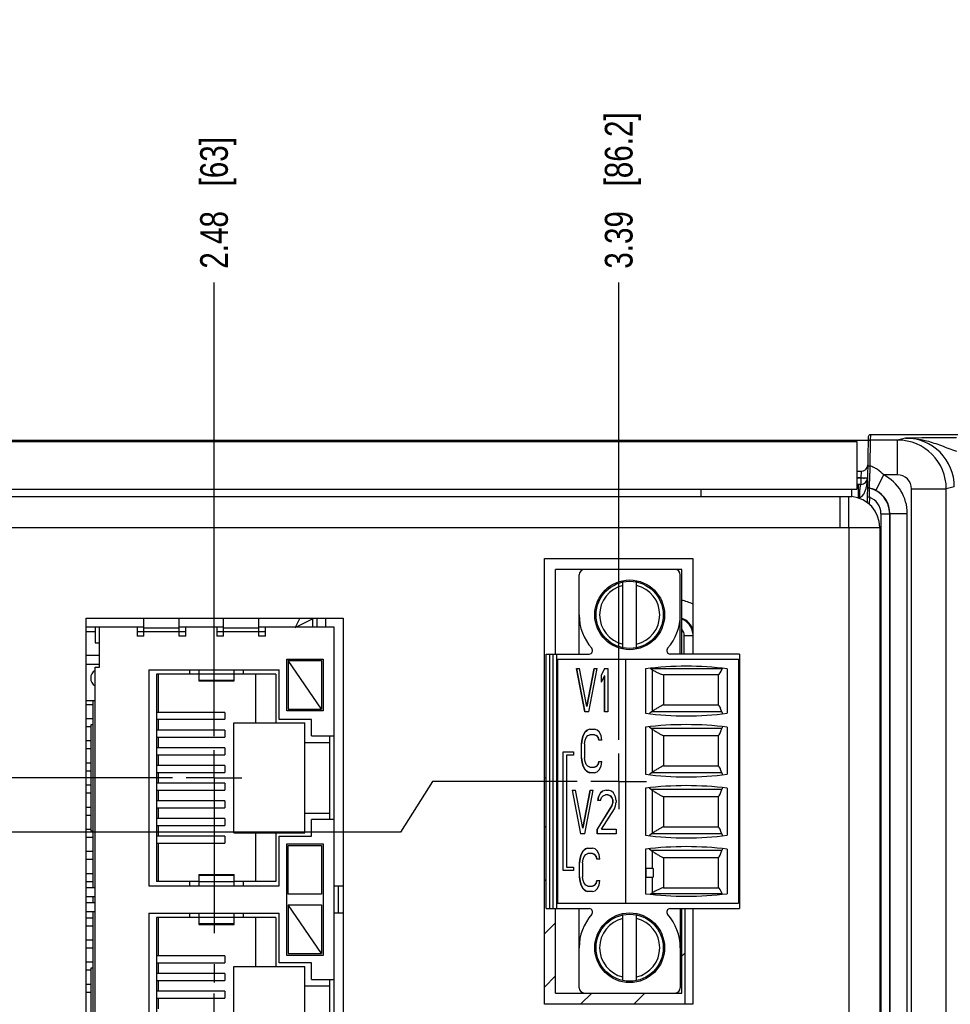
# Model space of a CAD drawing. Header units: inches. Extents: x 0 to 34, y 0 to 22.
# Tile 18 of 42: x 9.1 to 13.3, y 12.5 to 16.9. Entities that reach past the tile are written whole.
import ezdxf

# ---------------------------------------------------------------- set-up
doc = ezdxf.new("R2010")
doc.units = ezdxf.units.IN
doc.header["$LTSCALE"] = 1.87
doc.header["$MEASUREMENT"] = 0
doc.linetypes.add('CENTER', pattern=[0.6, 0.375, -0.075, 0.075, -0.075])
doc.layers.get('0').update_dxf_attribs({"linetype": 'CONTINUOUS'})
for name, color, linetype in [('02___PRT_ALL_AXES', 7, 'CONTINUOUS'), ('03___PRT_ALL_CURVES', 7, 'CONTINUOUS'), ('DEFAULT_1', 7, 'CENTER'), ('DIMENSIONS', 7, 'CONTINUOUS')]:
    doc.layers.add(name, color=color, linetype=linetype)
doc.styles.get("Standard").update_dxf_attribs({"font": 'txt', "width": 0.8})
doc.dimstyles.new('DIMSTYLE_1', dxfattribs={"dimtxt": 0.125, "dimasz": 0.18, "dimexe": 0.125, "dimexo": 0.0625, "dimgap": 0.09, "dimtad": 0, "dimtih": 1, "dimtoh": 1, "dimlfac": 0.5, "dimzin": 4, "dimdsep": 46, "dimtxsty": 'STANDARD', "dimblk": '_FILLED', "dimblk1": '_FILLED', "dimblk2": '_FILLED', "dimcen": 0.09, "dimadec": 0, "dimazin": 0, "dimtp": 0.01, "dimtm": 0.01, "dimtfac": 1, "dimtofl": 0, "dimtmove": 0, "dimatfit": 3, "dimldrblk": '_FILLED', "dimfxl": 1, "dimtolj": 1, "dimtzin": 4, "dimarcsym": 0})
doc.dimstyles.new('DIMSTYLE_2', dxfattribs={"dimtxt": 0.125, "dimasz": 0.18, "dimexe": 0.125, "dimexo": 0.0625, "dimgap": 0.09, "dimtad": 0, "dimtih": 1, "dimtoh": 1, "dimlfac": 0.5, "dimzin": 4, "dimdsep": 46, "dimtxsty": 'STANDARD', "dimblk": '_FILLED', "dimblk1": '_FILLED', "dimblk2": '_FILLED', "dimcen": 0.09, "dimadec": 0, "dimazin": 0, "dimtp": 0.001, "dimtm": 0.001, "dimtfac": 1, "dimtofl": 0, "dimtmove": 0, "dimatfit": 3, "dimldrblk": '_FILLED', "dimfxl": 1, "dimtolj": 1, "dimtzin": 4, "dimarcsym": 0})

# ---------------------------------------------------------------- blocks, each defined once
blk = doc.blocks.new('*D11')
at = {"layer": 'DIMENSIONS', "color": 2, "linetype": 'CONTINUOUS'}
for p, q in [((10.926, 13.5062), (10.7823, 13.2773)), ((11.5797, 13.5062), (10.926, 13.5062)), ((10.7823, 13.2773), (4.1704, 13.2773))]:
    blk.add_line(p, q, dxfattribs=at)
at = {"layer": 'DIMENSIONS', "color": 2, "linetype": 'CONTINUOUS', "insert": (4.1079, 13.3398), "char_height": 0.125, "width": 1.125, "attachment_point": 3, "line_spacing_factor": 0.9}
blk.add_mtext('2.69{\\Ftxt.shx;\\W1.000000;\\H0.125000; }[68.2]', dxfattribs=at)
blk = doc.blocks.new('_FILLED')
at = {"color": 0, "linetype": 'BYBLOCK'}
blk.add_solid([(0, 0), (-1, 0.174), (-1, -0.174)], dxfattribs=at)
blk = doc.blocks.new('*D18')
at = {"layer": 'DIMENSIONS', "color": 2, "linetype": 'CONTINUOUS'}
blk.add_line((9.7518, 13.5223), (4.1704, 13.5223), dxfattribs=at)
at = {"layer": 'DIMENSIONS', "color": 2, "linetype": 'CONTINUOUS', "insert": (4.1079, 13.5848), "char_height": 0.125, "width": 1.125, "attachment_point": 3, "line_spacing_factor": 0.9}
blk.add_mtext('2.69{\\Ftxt.shx;\\W1.000000;\\H0.125000; }[68.4]', dxfattribs=at)
blk = doc.blocks.new('*D31')
at = {"layer": 'DIMENSIONS', "color": 2, "linetype": 'CONTINUOUS'}
blk.add_line((9.9393, 13.7098), (9.9393, 15.7598), dxfattribs=at)
at = {"layer": 'DIMENSIONS', "color": 2, "linetype": 'CONTINUOUS', "insert": (9.8768, 15.8223), "char_height": 0.125, "width": 0.925, "attachment_point": 1, "rotation": 90, "line_spacing_factor": 0.9}
blk.add_mtext('2.48{\\Ftxt.shx;\\W1.000000;\\H0.125000; }[63]', dxfattribs=at)
blk = doc.blocks.new('*D32')
at = {"layer": 'DIMENSIONS', "color": 2, "linetype": 'CONTINUOUS'}
blk.add_line((11.7674, 13.6939), (11.7674, 15.7598), dxfattribs=at)
at = {"layer": 'DIMENSIONS', "color": 2, "linetype": 'CONTINUOUS', "insert": (11.7049, 15.8223), "char_height": 0.125, "width": 1.125, "attachment_point": 1, "rotation": 90, "line_spacing_factor": 0.9}
blk.add_mtext('3.39{\\Ftxt.shx;\\W1.000000;\\H0.125000; }[86.2]', dxfattribs=at)

msp = doc.modelspace()

# ---------------------------------------------------------------- linework, layer by layer
at = {"color": 7, "linetype": 'CONTINUOUS'}
for p, q in [((7.1738, 15.0475), (12.8941, 15.0475)), ((7.1824, 15.0423), (12.8424, 15.0423)), ((12.8424, 15.0423), (12.8424, 14.8263)), ((12.8944, 15.0624), (12.8893, 14.765)), ((12.904, 15.0482), (12.9021, 14.9311)), ((12.9044, 15.0723), (12.904, 15.0482)), ((13.0267, 15.0482), (12.904, 15.0482)), ((30.5501, 15.0723), (12.9044, 15.0723)), ((13.0629, 15.0573), (13.0267, 15.0482)), ((13.0267, 14.8907), (13.0267, 15.0482)), ((13.1363, 15.0575), (13.0629, 15.0573)), ((12.8424, 14.9069), (12.8623, 14.9069)), ((12.8623, 14.9069), (12.8612, 14.878)), ((12.8612, 14.878), (12.8424, 14.878)), ((12.8424, 14.8768), (12.8612, 14.8768)), ((12.8612, 14.878), (12.8612, 14.8768)), ((12.8612, 14.8768), (12.8612, 14.8479)), ((12.8872, 14.878), (12.8909, 14.8783)), ((12.8909, 14.8783), (12.8912, 14.8785)), ((12.9286, 14.8209), (12.9649, 14.8907)), ((13.0267, 14.8907), (12.9649, 14.8907)), ((7.1824, 14.8263), (12.8424, 14.8263)), ((12.8612, 14.8479), (12.8424, 14.8479)), ((12.8503, 14.7889), (12.8503, 14.8479)), ((12.8985, 14.8316), (12.8984, 14.8308)), ((13.0897, 9.2007), (13.0897, 14.8278)), ((13.0897, 14.8278), (13.2472, 14.8278)), ((13.2834, 14.8368), (13.2472, 14.8278)), ((13.2472, 8.9718), (13.2472, 14.8278)), ((12.8503, 14.7889), (12.8502, 14.785)), ((12.8997, 14.7896), (12.8897, 14.7898)), ((12.8997, 14.7896), (12.8991, 14.7571)), ((12.952, 14.7154), (12.952, 9.1681)), ((12.952, 14.7154), (12.9914, 14.7154)), ((12.9914, 14.7154), (12.9914, 9.2075)), ((12.9922, 9.2067), (12.9922, 14.7161)), ((12.9922, 14.7161), (13.0709, 14.7161)), ((13.0709, 9.2034), (13.0709, 14.7161)), ((11.4824, 14.0814), (11.4824, 14.4633)), ((12.0533, 14.4633), (11.4824, 14.4633)), ((12.0533, 14.0814), (12.0533, 14.4633)), ((11.5887, 14.0814), (11.5887, 14.4396)), ((12.0454, 14.0814), (12.0454, 14.4396)), ((11.7855, 14.1103), (11.7855, 14.4068)), ((11.8485, 14.1103), (11.8485, 14.4068)), ((9.6223, 14.1622), (9.6223, 14.2432)), ((9.7823, 14.1622), (9.7823, 14.2432)), ((9.9823, 14.1622), (9.9823, 14.2432)), ((10.1423, 14.1622), (10.1423, 14.2432)), ((10.3268, 14.2433), (10.3055, 14.2007)), ((10.3055, 14.2007), (10.3842, 14.2401)), ((10.3874, 14.2432), (10.3842, 14.2401)), ((10.3842, 14.2401), (10.3842, 14.2022)), ((10.4042, 14.2432), (10.4042, 14.2022)), ((10.4436, 14.2432), (10.4436, 14.2022)), ((9.6223, 14.2022), (9.3624, 14.2022)), ((9.4023, 14.2022), (9.4023, 14.1322)), ((9.4223, 14.0222), (9.4223, 14.2022)), ((9.5923, 14.2022), (9.5923, 14.1622)), ((9.7823, 14.1982), (9.6223, 14.1982)), ((9.9823, 14.2022), (9.7823, 14.2022)), ((9.8123, 14.1622), (9.8123, 14.2022)), ((9.9523, 14.2022), (9.9523, 14.1622)), ((10.1423, 14.1982), (9.9823, 14.1982)), ((10.4823, 14.2022), (10.1423, 14.2022)), ((10.1723, 14.1622), (10.1723, 14.2022)), ((10.4823, 11.7422), (10.4823, 14.2022)), ((9.4023, 14.1822), (9.3624, 14.1822)), ((9.8123, 14.1822), (9.5923, 14.1822)), ((9.6223, 14.1622), (9.5923, 14.1622)), ((9.8123, 14.1622), (9.7823, 14.1622)), ((10.1723, 14.1822), (9.9523, 14.1822)), ((9.9823, 14.1622), (9.9523, 14.1622)), ((10.1723, 14.1622), (10.1423, 14.1622)), ((12.0636, 14.0814), (12.0636, 14.1654)), ((12.0636, 14.1654), (12.1029, 14.1654)), ((9.4023, 14.1322), (9.4223, 14.1322)), ((9.3624, 14.0762), (9.4223, 14.0762)), ((10.2683, 13.8242), (10.2683, 14.0582)), ((10.2683, 14.0582), (10.4323, 14.0582)), ((10.4323, 14.0582), (10.4323, 13.8242)), ((11.4391, 12.9318), (11.4391, 14.0814)), ((11.4391, 14.0814), (11.6339, 14.0814)), ((11.4548, 14.0814), (11.4548, 12.9318)), ((11.4706, 12.9318), (11.4706, 14.0814)), ((11.4863, 14.0814), (11.4863, 12.9318)), ((11.4903, 14.0577), (11.4903, 12.9554)), ((11.4903, 14.0577), (12.3092, 14.0577)), ((11.7974, 14.0577), (11.7974, 12.9554)), ((12.3131, 14.0814), (12.0001, 14.0814)), ((12.3092, 14.0577), (12.3092, 12.9554)), ((12.3131, 14.0814), (12.3131, 12.9318)), ((9.3624, 14.0362), (9.4223, 14.0362)), ((9.4023, 11.9222), (9.4023, 14.0222)), ((9.4023, 14.0222), (9.4223, 14.0222)), ((10.2743, 14.0522), (10.2743, 13.8322)), ((10.4243, 13.8322), (10.2743, 14.0522)), ((10.2743, 14.0522), (10.4243, 14.0522)), ((10.4243, 14.0522), (10.4243, 13.8322)), ((11.5766, 14.0165), (11.6142, 13.8196)), ((11.5766, 14.0165), (11.5907, 14.0165)), ((11.6147, 13.8196), (11.577, 14.0165)), ((11.6236, 13.8448), (11.5907, 14.0165)), ((11.6566, 14.0165), (11.6236, 13.8448)), ((11.6241, 13.8448), (11.657, 14.0165)), ((11.633, 13.8196), (11.6707, 14.0165)), ((11.6566, 14.0165), (11.6707, 14.0165)), ((11.7036, 14.0165), (11.6895, 13.9872)), ((11.69, 13.9872), (11.7041, 14.0165)), ((11.7036, 14.0165), (11.7178, 14.0165)), ((11.7178, 14.0165), (11.7178, 13.8196)), ((11.8879, 14.0144), (11.8879, 13.8137)), ((12.2341, 14.0151), (11.9119, 14.0151)), ((12.258, 14.0144), (12.258, 13.8137)), ((9.6443, 14.0102), (9.6443, 13.0342)), ((9.6443, 14.0102), (10.2343, 14.0102)), ((9.6803, 13.9912), (9.6803, 13.0532)), ((9.8703, 13.9912), (9.6803, 13.9912)), ((9.6883, 13.8179), (9.6883, 13.9912)), ((9.8303, 13.9912), (9.8303, 14.0102)), ((9.8703, 14.0102), (9.8703, 13.9597)), ((10.0303, 13.9906), (9.8703, 13.9906)), ((10.0303, 13.9597), (10.0303, 14.0102)), ((10.2183, 13.9912), (10.0303, 13.9912)), ((10.0703, 14.0102), (10.0703, 13.9912)), ((10.1283, 13.7702), (10.1283, 13.9912)), ((10.2183, 13.9912), (10.2183, 13.7702)), ((10.2343, 13.7862), (10.2343, 14.0102)), ((11.6895, 13.9537), (11.6895, 13.9872)), ((11.69, 13.9872), (11.6895, 13.9872)), ((11.6895, 13.9537), (11.7036, 13.983)), ((11.69, 13.9546), (11.69, 13.9872)), ((11.7036, 13.8196), (11.7036, 13.983)), ((11.7041, 13.983), (11.7036, 13.983)), ((11.7041, 13.8196), (11.7041, 13.983)), ((11.9203, 13.8234), (11.9203, 14.0095)), ((11.9704, 13.9872), (11.9704, 13.8517)), ((12.216, 13.9872), (11.9704, 13.9872)), ((12.216, 13.9872), (12.216, 13.8517)), ((9.8703, 13.9637), (10.0303, 13.9637)), ((9.8703, 13.9597), (10.0303, 13.9597)), ((9.4023, 13.8697), (9.3624, 13.8697)), ((9.3624, 13.8542), (9.3923, 13.8542)), ((9.3923, 13.8697), (9.3923, 13.0262)), ((11.6241, 13.8448), (11.6236, 13.8448)), ((11.9704, 13.8517), (12.216, 13.8517)), ((9.3624, 13.7902), (9.3923, 13.7902)), ((9.9889, 13.8179), (9.6803, 13.8179)), ((9.9889, 13.8179), (9.9889, 13.7865)), ((10.4323, 13.8242), (10.2683, 13.8242)), ((10.2743, 13.8322), (10.4243, 13.8322)), ((11.633, 13.8196), (11.6142, 13.8196)), ((11.7178, 13.8196), (11.7036, 13.8196)), ((11.9152, 13.8196), (11.9056, 13.8118)), ((12.2333, 13.8196), (11.9152, 13.8196)), ((9.3624, 13.7542), (9.3823, 13.7542)), ((9.3823, 13.7622), (9.3823, 13.2822)), ((9.3923, 13.7622), (9.3823, 13.7622)), ((9.6803, 13.7865), (9.9889, 13.7865)), ((9.6883, 13.7379), (9.6883, 13.7865)), ((10.0283, 13.2742), (10.0283, 13.7702)), ((10.0283, 13.7702), (10.3503, 13.7702)), ((10.3803, 13.7862), (10.2343, 13.7862)), ((10.3503, 13.2742), (10.3503, 13.7702)), ((10.3803, 13.7112), (10.3803, 13.7862)), ((11.8879, 13.7507), (11.8879, 13.5381)), ((11.9056, 13.7526), (11.9152, 13.7447)), ((12.258, 13.7507), (12.258, 13.5381)), ((9.9889, 13.7379), (9.6803, 13.7379)), ((9.6803, 13.7065), (9.9889, 13.7065)), ((9.6883, 13.6579), (9.6883, 13.7065)), ((9.9889, 13.7379), (9.9889, 13.7065)), ((10.3803, 13.7112), (10.4823, 13.7112)), ((10.4623, 13.3332), (10.4623, 13.7112)), ((11.6065, 13.7129), (11.6018, 13.6962)), ((11.6023, 13.6962), (11.607, 13.7129)), ((11.6159, 13.7297), (11.6065, 13.7129)), ((11.607, 13.7129), (11.6065, 13.7129)), ((11.607, 13.7129), (11.6164, 13.7297)), ((11.6253, 13.738), (11.6159, 13.7297)), ((11.6164, 13.7297), (11.6159, 13.7297)), ((11.6159, 13.692), (11.6206, 13.7045)), ((11.6164, 13.7297), (11.6258, 13.738)), ((11.6206, 13.7045), (11.6277, 13.7129)), ((11.6371, 13.7422), (11.6253, 13.738)), ((11.6258, 13.738), (11.6253, 13.738)), ((11.6277, 13.7129), (11.6371, 13.7171)), ((11.6371, 13.7422), (11.6583, 13.7422)), ((11.6588, 13.7171), (11.6371, 13.7171)), ((11.6701, 13.738), (11.6583, 13.7422)), ((11.6583, 13.7171), (11.6677, 13.7129)), ((11.6677, 13.7129), (11.6748, 13.7045)), ((11.6682, 13.7129), (11.6677, 13.7129)), ((11.6752, 13.7045), (11.6682, 13.7129)), ((11.6795, 13.7297), (11.6701, 13.738)), ((11.6748, 13.7045), (11.6771, 13.692)), ((11.6752, 13.7045), (11.6748, 13.7045)), ((11.6776, 13.692), (11.6752, 13.7045)), ((11.6889, 13.7129), (11.6795, 13.7297)), ((11.6912, 13.692), (11.6889, 13.7129)), ((12.2333, 13.7447), (11.9152, 13.7447)), ((11.9203, 13.5478), (11.9203, 13.7409)), ((11.9704, 13.7126), (11.9704, 13.5761)), ((12.216, 13.7126), (11.9704, 13.7126)), ((12.216, 13.7126), (12.216, 13.5761)), ((9.3624, 13.6902), (9.3823, 13.6902)), ((9.9889, 13.6579), (9.6803, 13.6579)), ((9.9889, 13.6579), (9.9889, 13.6265)), ((10.3503, 13.6822), (10.4623, 13.6822)), ((11.6018, 13.6962), (11.5995, 13.6752)), ((11.5995, 13.6124), (11.5995, 13.6752)), ((11.5999, 13.6752), (11.5995, 13.6752)), ((11.5999, 13.6752), (11.6023, 13.6962)), ((11.5999, 13.6124), (11.5999, 13.6752)), ((11.6023, 13.6962), (11.6018, 13.6962)), ((11.6136, 13.6752), (11.6159, 13.692)), ((11.6136, 13.6752), (11.6136, 13.6124)), ((11.6912, 13.692), (11.6771, 13.692)), ((9.3624, 13.6542), (9.3823, 13.6542)), ((9.6803, 13.6265), (9.9889, 13.6265)), ((9.6883, 13.5779), (9.6883, 13.6265)), ((11.5159, 13.103), (11.5159, 13.6403)), ((11.5159, 13.6403), (11.5628, 13.6403)), ((11.5163, 13.103), (11.5163, 13.6403)), ((11.5309, 13.6245), (11.5309, 13.1187)), ((11.5628, 13.6245), (11.5309, 13.6245)), ((11.5628, 13.6403), (11.5628, 13.6245)), ((11.5995, 13.6124), (11.6018, 13.5915)), ((11.5999, 13.6124), (11.5995, 13.6124)), ((11.6023, 13.5915), (11.5999, 13.6124)), ((11.6159, 13.5956), (11.6136, 13.6124)), ((9.3624, 13.5902), (9.3823, 13.5902)), ((9.9889, 13.5779), (9.6803, 13.5779)), ((9.9889, 13.5779), (9.9889, 13.5465)), ((11.6018, 13.5915), (11.6065, 13.5747)), ((11.6023, 13.5915), (11.6018, 13.5915)), ((11.607, 13.5747), (11.6023, 13.5915)), ((11.6065, 13.5747), (11.6159, 13.5579)), ((11.607, 13.5747), (11.6065, 13.5747)), ((11.6164, 13.5579), (11.607, 13.5747)), ((11.6206, 13.5831), (11.6159, 13.5956)), ((11.6277, 13.5747), (11.6206, 13.5831)), ((11.6371, 13.5705), (11.6277, 13.5747)), ((11.6371, 13.5705), (11.6588, 13.5705)), ((11.6677, 13.5747), (11.6583, 13.5705)), ((11.6588, 13.5705), (11.6682, 13.5747)), ((11.6748, 13.5831), (11.6677, 13.5747)), ((11.6682, 13.5747), (11.6677, 13.5747)), ((11.6682, 13.5747), (11.6752, 13.5831)), ((11.6771, 13.5956), (11.6748, 13.5831)), ((11.6752, 13.5831), (11.6748, 13.5831)), ((11.6752, 13.5831), (11.6776, 13.5956)), ((11.6771, 13.5956), (11.6912, 13.5956)), ((11.6795, 13.5579), (11.6889, 13.5747)), ((11.6889, 13.5747), (11.6912, 13.5956)), ((11.9704, 13.5761), (12.216, 13.5761)), ((9.3624, 13.5542), (9.3823, 13.5542)), ((9.6803, 13.5465), (9.9889, 13.5465)), ((9.6883, 13.4979), (9.6883, 13.5465)), ((11.6159, 13.5579), (11.6253, 13.5496)), ((11.6164, 13.5579), (11.6159, 13.5579)), ((11.6258, 13.5496), (11.6164, 13.5579)), ((11.6253, 13.5496), (11.6371, 13.5454)), ((11.6258, 13.5496), (11.6253, 13.5496)), ((11.6372, 13.5455), (11.6258, 13.5496)), ((11.6583, 13.5454), (11.6371, 13.5454)), ((11.6583, 13.5454), (11.6701, 13.5496)), ((11.6701, 13.5496), (11.6795, 13.5579)), ((11.9152, 13.5441), (11.9056, 13.5362)), ((12.2333, 13.5441), (11.9152, 13.5441)), ((9.3624, 13.4902), (9.3823, 13.4902)), ((9.9889, 13.4979), (9.6803, 13.4979)), ((9.9889, 13.4979), (9.9889, 13.4665)), ((9.3624, 13.4542), (9.3823, 13.4542)), ((9.6803, 13.4665), (9.9889, 13.4665)), ((9.6883, 13.4179), (9.6883, 13.4665)), ((11.5578, 13.4663), (11.5955, 13.2695)), ((11.5578, 13.4663), (11.5719, 13.4663)), ((11.5959, 13.2695), (11.5583, 13.4663)), ((11.6049, 13.2946), (11.5719, 13.4663)), ((11.6378, 13.4663), (11.6049, 13.2946)), ((11.6053, 13.2946), (11.6383, 13.4663)), ((11.6143, 13.2695), (11.6519, 13.4663)), ((11.6378, 13.4663), (11.6519, 13.4663)), ((11.6755, 13.437), (11.6731, 13.4203)), ((11.6736, 13.4203), (11.6759, 13.437)), ((11.6849, 13.4538), (11.6755, 13.437)), ((11.6759, 13.437), (11.6755, 13.437)), ((11.6759, 13.437), (11.6854, 13.4538)), ((11.6943, 13.4621), (11.6849, 13.4538)), ((11.6854, 13.4538), (11.6849, 13.4538)), ((11.6854, 13.4538), (11.6948, 13.4621)), ((11.6896, 13.4328), (11.6967, 13.4412)), ((11.7108, 13.4663), (11.6943, 13.4621)), ((11.6948, 13.4621), (11.6943, 13.4621)), ((11.6967, 13.4412), (11.7084, 13.4454)), ((11.7183, 13.4454), (11.7084, 13.4454)), ((11.7108, 13.4663), (11.7202, 13.4663)), ((11.7178, 13.4454), (11.7296, 13.4412)), ((11.7301, 13.4412), (11.7183, 13.4454)), ((11.7343, 13.4621), (11.7202, 13.4663)), ((11.7296, 13.4412), (11.7367, 13.4328)), ((11.7301, 13.4412), (11.7296, 13.4412)), ((11.7371, 13.4328), (11.7301, 13.4412)), ((11.7437, 13.4538), (11.7343, 13.4621)), ((11.7531, 13.437), (11.7437, 13.4538)), ((11.7555, 13.4203), (11.7531, 13.437)), ((11.8879, 13.4751), (11.8879, 13.2625)), ((11.9056, 13.477), (11.9152, 13.4691)), ((12.2333, 13.4691), (11.9152, 13.4691)), ((11.9203, 13.2722), (11.9203, 13.4653)), ((11.9704, 13.437), (11.9704, 13.3005)), ((12.216, 13.437), (11.9704, 13.437)), ((12.216, 13.437), (12.216, 13.3005)), ((12.258, 13.4751), (12.258, 13.2625)), ((9.3624, 13.3902), (9.3823, 13.3902)), ((9.9889, 13.4179), (9.6803, 13.4179)), ((9.9889, 13.4179), (9.9889, 13.3865)), ((11.7367, 13.3951), (11.6708, 13.2904)), ((11.6712, 13.2904), (11.7371, 13.3951)), ((11.6849, 13.4203), (11.6731, 13.4203)), ((11.6849, 13.4203), (11.6896, 13.4328)), ((11.7367, 13.4328), (11.7414, 13.4203)), ((11.7371, 13.4328), (11.7367, 13.4328)), ((11.7414, 13.4119), (11.7367, 13.3951)), ((11.7371, 13.3951), (11.7367, 13.3951)), ((11.7418, 13.4203), (11.7371, 13.4328)), ((11.7371, 13.3951), (11.7418, 13.4119)), ((11.7414, 13.4119), (11.7414, 13.4203)), ((11.7418, 13.4203), (11.7414, 13.4203)), ((11.7418, 13.4119), (11.7414, 13.4119)), ((11.7418, 13.4119), (11.7418, 13.4203)), ((11.7484, 13.3826), (11.7531, 13.3951)), ((11.7531, 13.3951), (11.7555, 13.4119)), ((11.7555, 13.4203), (11.7555, 13.4119)), ((9.3624, 13.3542), (9.3823, 13.3542)), ((9.6803, 13.3865), (9.9889, 13.3865)), ((9.6883, 13.3379), (9.6883, 13.3865)), ((10.3503, 13.3622), (10.4623, 13.3622)), ((11.6896, 13.2904), (11.7484, 13.3826)), ((9.9889, 13.3379), (9.6803, 13.3379)), ((9.6803, 13.3065), (9.9889, 13.3065)), ((9.6883, 13.2579), (9.6883, 13.3065)), ((9.9889, 13.3379), (9.9889, 13.3065)), ((10.3803, 13.2582), (10.3803, 13.3332)), ((10.4823, 13.3332), (10.3803, 13.3332)), ((11.9704, 13.3005), (12.216, 13.3005)), ((9.3624, 13.2902), (9.3823, 13.2902)), ((9.3823, 13.2822), (9.3923, 13.2822)), ((9.9889, 13.2579), (9.6803, 13.2579)), ((9.9889, 13.2579), (9.9889, 13.2265)), ((10.0283, 13.2742), (10.3503, 13.2742)), ((10.1283, 13.0532), (10.1283, 13.2742)), ((10.2183, 13.2742), (10.2183, 13.0532)), ((10.2343, 13.0342), (10.2343, 13.2582)), ((10.2343, 13.2582), (10.3803, 13.2582)), ((11.6143, 13.2695), (11.5955, 13.2695)), ((11.6053, 13.2946), (11.6049, 13.2946)), ((11.6708, 13.2695), (11.6708, 13.2904)), ((11.6712, 13.2904), (11.6708, 13.2904)), ((11.7555, 13.2695), (11.6708, 13.2695)), ((11.6712, 13.2695), (11.6712, 13.2904)), ((11.6896, 13.2904), (11.7555, 13.2904)), ((11.7555, 13.2904), (11.7555, 13.2695)), ((11.9152, 13.2685), (11.9056, 13.2606)), ((12.2333, 13.2685), (11.9152, 13.2685)), ((9.3624, 13.2542), (9.3923, 13.2542)), ((9.6803, 13.2265), (9.9889, 13.2265)), ((9.6883, 13.0532), (9.6883, 13.2265)), ((10.2683, 12.7202), (10.2683, 13.2242)), ((10.2683, 13.2242), (10.4323, 13.2242)), ((10.2743, 12.9962), (10.2743, 13.2162)), ((10.2743, 13.2162), (10.4243, 13.2162)), ((10.4243, 13.2162), (10.4243, 12.9962)), ((10.4323, 13.2242), (10.4323, 12.7202)), ((9.3624, 13.1902), (9.3923, 13.1902)), ((11.5974, 13.1756), (11.5927, 13.1588)), ((11.5932, 13.1588), (11.5979, 13.1756)), ((11.6068, 13.1923), (11.5974, 13.1756)), ((11.5979, 13.1756), (11.5974, 13.1756)), ((11.5979, 13.1756), (11.6073, 13.1923)), ((11.6162, 13.2007), (11.6068, 13.1923)), ((11.6073, 13.1923), (11.6068, 13.1923)), ((11.6068, 13.1547), (11.6115, 13.1672)), ((11.6073, 13.1923), (11.6167, 13.2007)), ((11.6115, 13.1672), (11.6186, 13.1756)), ((11.628, 13.2049), (11.6162, 13.2007)), ((11.6167, 13.2007), (11.6162, 13.2007)), ((11.6167, 13.2007), (11.6281, 13.2048)), ((11.6186, 13.1756), (11.628, 13.1798)), ((11.628, 13.2049), (11.6492, 13.2049)), ((11.6496, 13.1798), (11.628, 13.1798)), ((11.6609, 13.2007), (11.6492, 13.2049)), ((11.6492, 13.1798), (11.6586, 13.1756)), ((11.6591, 13.1756), (11.6496, 13.1798)), ((11.6586, 13.1756), (11.6657, 13.1672)), ((11.6591, 13.1756), (11.6586, 13.1756)), ((11.6661, 13.1672), (11.6591, 13.1756)), ((11.6704, 13.1923), (11.6609, 13.2007)), ((11.6657, 13.1672), (11.668, 13.1547)), ((11.6661, 13.1672), (11.6657, 13.1672)), ((11.6685, 13.1547), (11.6661, 13.1672)), ((11.6798, 13.1756), (11.6704, 13.1923)), ((11.6821, 13.1547), (11.6798, 13.1756)), ((11.8879, 13.1995), (11.8879, 12.9987)), ((11.9056, 13.2014), (11.9152, 13.1935)), ((12.2333, 13.1935), (11.9152, 13.1935)), ((11.9203, 13.1129), (11.9203, 13.1897)), ((12.258, 13.1995), (12.258, 12.9987)), ((9.3624, 13.1542), (9.3923, 13.1542)), ((11.5927, 13.1588), (11.5904, 13.1379)), ((11.5904, 13.0751), (11.5904, 13.1379)), ((11.5908, 13.1379), (11.5904, 13.1379)), ((11.5908, 13.1379), (11.5932, 13.1588)), ((11.5908, 13.0751), (11.5908, 13.1379)), ((11.5932, 13.1588), (11.5927, 13.1588)), ((11.6045, 13.1379), (11.6068, 13.1547)), ((11.6045, 13.1379), (11.6045, 13.0751)), ((11.6821, 13.1547), (11.668, 13.1547)), ((11.9704, 13.1614), (11.9704, 13.0259)), ((12.216, 13.1614), (11.9704, 13.1614)), ((12.216, 13.1614), (12.216, 13.0259)), ((9.3624, 13.0902), (9.3923, 13.0902)), ((9.8703, 13.0847), (9.8703, 13.0342)), ((9.8703, 13.0847), (10.0303, 13.0847)), ((10.0303, 13.0807), (9.8703, 13.0807)), ((10.0303, 13.0342), (10.0303, 13.0847)), ((11.5628, 13.103), (11.5159, 13.103)), ((11.5309, 13.1187), (11.5628, 13.1187)), ((11.5628, 13.1187), (11.5628, 13.103)), ((11.8882, 13.1129), (11.8882, 13.0735)), ((11.9233, 13.1129), (11.8882, 13.1129)), ((11.8918, 13.0735), (11.8918, 13.1129)), ((11.9233, 13.1129), (11.9233, 13.0735)), ((9.3624, 13.0542), (9.3923, 13.0542)), ((9.6443, 13.0342), (10.2343, 13.0342)), ((9.8703, 13.0532), (9.6803, 13.0532)), ((9.8303, 13.0342), (9.8303, 13.0532)), ((9.8703, 13.0538), (10.0303, 13.0538)), ((10.2183, 13.0532), (10.0303, 13.0532)), ((10.0703, 13.0532), (10.0703, 13.0342)), ((11.5904, 13.0751), (11.5927, 13.0541)), ((11.5908, 13.0751), (11.5904, 13.0751)), ((11.5932, 13.0541), (11.5908, 13.0751)), ((11.5927, 13.0541), (11.5974, 13.0374)), ((11.5932, 13.0541), (11.5927, 13.0541)), ((11.5979, 13.0374), (11.5932, 13.0541)), ((11.5974, 13.0374), (11.6068, 13.0206)), ((11.5979, 13.0374), (11.5974, 13.0374)), ((11.6073, 13.0206), (11.5979, 13.0374)), ((11.6068, 13.0583), (11.6045, 13.0751)), ((11.6115, 13.0458), (11.6068, 13.0583)), ((11.6186, 13.0374), (11.6115, 13.0458)), ((11.628, 13.0332), (11.6186, 13.0374)), ((11.6586, 13.0374), (11.6492, 13.0332)), ((11.6496, 13.0332), (11.6591, 13.0374)), ((11.6657, 13.0458), (11.6586, 13.0374)), ((11.6591, 13.0374), (11.6586, 13.0374)), ((11.6591, 13.0374), (11.6661, 13.0458)), ((11.668, 13.0583), (11.6657, 13.0458)), ((11.6661, 13.0458), (11.6657, 13.0458)), ((11.6661, 13.0458), (11.6685, 13.0583)), ((11.668, 13.0583), (11.6821, 13.0583)), ((11.6704, 13.0206), (11.6798, 13.0374)), ((11.6798, 13.0374), (11.6821, 13.0583)), ((11.8882, 13.0735), (11.9233, 13.0735)), ((11.9203, 13.0036), (11.9203, 13.0735)), ((9.3624, 13.0262), (9.4023, 13.0262)), ((10.4243, 12.9962), (10.2743, 12.9962)), ((10.4999, 13.0322), (10.4823, 13.0322)), ((10.4999, 13.0322), (10.4999, 12.9122)), ((10.5224, 13.0322), (10.4999, 13.0322)), ((11.6068, 13.0206), (11.6162, 13.0122)), ((11.6073, 13.0206), (11.6068, 13.0206)), ((11.6167, 13.0122), (11.6073, 13.0206)), ((11.6162, 13.0122), (11.628, 13.0081)), ((11.6167, 13.0122), (11.6162, 13.0122)), ((11.6281, 13.0082), (11.6167, 13.0122)), ((11.628, 13.0332), (11.6496, 13.0332)), ((11.6492, 13.0081), (11.628, 13.0081)), ((11.6492, 13.0081), (11.6609, 13.0122)), ((11.6609, 13.0122), (11.6704, 13.0206)), ((12.2341, 12.998), (11.9119, 12.998)), ((11.9704, 13.0259), (12.216, 13.0259)), ((9.3624, 12.9862), (9.4023, 12.9862)), ((9.3624, 12.9582), (9.4023, 12.9582)), ((9.3923, 12.9862), (9.3923, 12.9582)), ((10.2743, 12.9482), (10.2743, 12.7282)), ((10.4243, 12.7282), (10.2743, 12.9482)), ((10.2743, 12.9482), (10.4243, 12.9482)), ((10.4243, 12.9482), (10.4243, 12.7282)), ((11.4903, 12.9554), (12.3092, 12.9554)), ((9.3624, 12.9182), (9.4023, 12.9182)), ((9.3923, 12.9182), (9.3923, 12.0747)), ((9.6443, 12.9102), (9.6443, 11.9342)), ((9.6443, 12.9102), (10.2343, 12.9102)), ((9.8303, 12.8912), (9.8303, 12.9102)), ((9.8703, 12.9102), (9.8703, 12.8597)), ((10.0303, 12.8597), (10.0303, 12.9102)), ((10.0703, 12.9102), (10.0703, 12.8912)), ((10.2343, 12.6862), (10.2343, 12.9102)), ((10.4823, 12.9122), (10.4999, 12.9122)), ((10.4999, 12.9122), (10.5224, 12.9122)), ((11.4391, 12.9318), (11.6339, 12.9318)), ((11.4824, 12.5499), (11.4824, 12.9318)), ((11.5887, 12.5735), (11.5887, 12.9318)), ((11.7855, 12.6063), (11.7855, 12.9029)), ((11.8485, 12.6063), (11.8485, 12.9029)), ((12.0001, 12.9318), (12.3131, 12.9318)), ((12.0454, 12.9318), (12.0454, 12.5735)), ((12.0533, 12.5499), (12.0533, 12.9318)), ((9.3624, 12.8902), (9.3923, 12.8902)), ((9.6803, 12.8912), (9.6803, 11.9532)), ((9.8703, 12.8912), (9.6803, 12.8912)), ((9.6883, 12.7179), (9.6883, 12.8912)), ((10.0303, 12.8906), (9.8703, 12.8906)), ((9.8703, 12.8637), (10.0303, 12.8637)), ((9.8703, 12.8597), (10.0303, 12.8597)), ((10.2183, 12.8912), (10.0303, 12.8912)), ((10.1283, 12.6702), (10.1283, 12.8912)), ((10.2183, 12.8912), (10.2183, 12.6702)), ((9.3624, 12.8542), (9.3923, 12.8542)), ((9.3624, 12.7902), (9.3923, 12.7902)), ((9.3624, 12.7542), (9.3923, 12.7542)), ((10.2743, 12.7282), (10.4243, 12.7282)), ((9.3624, 12.6902), (9.3923, 12.6902)), ((9.9889, 12.7179), (9.6803, 12.7179)), ((9.6803, 12.6865), (9.9889, 12.6865)), ((9.6883, 12.6379), (9.6883, 12.6865)), ((9.9889, 12.7179), (9.9889, 12.6865)), ((10.3803, 12.6862), (10.2343, 12.6862)), ((10.4323, 12.7202), (10.2683, 12.7202)), ((10.3803, 12.6112), (10.3803, 12.6862)), ((9.3624, 12.6542), (9.3823, 12.6542)), ((9.3823, 12.6622), (9.3823, 12.1822)), ((9.3923, 12.6622), (9.3823, 12.6622)), ((9.9889, 12.6379), (9.6803, 12.6379)), ((9.9889, 12.6379), (9.9889, 12.6065)), ((10.0283, 12.1742), (10.0283, 12.6702)), ((10.0283, 12.6702), (10.3503, 12.6702)), ((10.3503, 12.1742), (10.3503, 12.6702)), ((9.3624, 12.5902), (9.3823, 12.5902)), ((9.6803, 12.6065), (9.9889, 12.6065)), ((9.6883, 12.5579), (9.6883, 12.6065)), ((10.3803, 12.6112), (10.4823, 12.6112)), ((10.4623, 12.2332), (10.4623, 12.6112)), ((9.3624, 12.5542), (9.3823, 12.5542)), ((9.9889, 12.5579), (9.6803, 12.5579)), ((9.9889, 12.5579), (9.9889, 12.5265)), ((10.3503, 12.5822), (10.4623, 12.5822)), ((11.4824, 12.5499), (12.0533, 12.5499)), ((9.6803, 12.5265), (9.9889, 12.5265)), ((9.6883, 12.4779), (9.6883, 12.5265))]:
    msp.add_line(p, q, dxfattribs=at)
at = {"color": 3, "linetype": 'CONTINUOUS'}
for p, q in [((12.1404, 14.7933), (12.1404, 14.8263)), ((12.8204, 14.7933), (12.8204, 14.8263)), ((6.7051, 14.7933), (12.8064, 14.7933)), ((12.7664, 14.7933), (12.7664, 14.6533)), ((12.8064, 14.6533), (12.8064, 14.7926)), ((12.8064, 14.7926), (12.8202, 14.7926)), ((6.5651, 14.6533), (12.9464, 14.6533)), ((11.4324, 12.4992), (11.4324, 14.5132)), ((11.4324, 14.5132), (12.1024, 14.5132)), ((12.1024, 14.5132), (12.1024, 14.0814)), ((9.3624, 11.7032), (9.3624, 14.2432)), ((9.3624, 14.2432), (10.5224, 14.2432)), ((10.5224, 14.2432), (10.5224, 11.7032)), ((12.1024, 12.9318), (12.1024, 12.4992)), ((12.1024, 12.4992), (11.4324, 12.4992))]:
    msp.add_line(p, q, dxfattribs=at)
at = {"color": 7, "linetype": 'CONTINUOUS'}
for centre, radius in [((11.817, 14.2585), 0.1575), ((11.817, 14.2585), 0.1516), ((11.817, 12.7546), 0.1575), ((11.817, 12.7546), 0.1516)]:
    msp.add_circle(centre, radius, dxfattribs=at)
for centre, radius, start, end in [((12.904, 15.0382), 0.01, 90.0002, 178.9992), ((12.9044, 15.0623), 0.01, 90.0002, 178.9992), ((13.0267, 14.8277), 0.2205, 0.0011, 89.995), ((13.0629, 14.8368), 0.2205, 0.0041, 90.0099), ((13.2952, -33.3458), 48.4036, 90.00308, 90.18806), ((12.8623, 14.9369), 0.03, 270, 359.0001), ((12.8612, 14.8779), 0.03, 269.9996, 359), ((12.8741, 14.7161), 0.1968, 359.9976, 62.5221), ((13.0267, 14.8278), 0.063, 0.0035, 90.0053), ((12.7126, 14.8756), 0.1782, 348.9221, 349.1828), ((12.7051, 14.877), 0.1858, 349.1939, 350.9947), ((12.9006, 14.8414), 0.01, 179.004, 258.0518), ((12.9006, 14.8406), 0.01, 179.0032, 257.707), ((12.8733, 14.7154), 0.1181, 0.0042, 77.6942), ((12.8745, 14.7168), 0.1173, 62.5481, 78.1839), ((12.8741, 14.7162), 0.1181, 359.9838, 62.528), ((12.8899, 13.2975), 1.4919, 91.356, 91.5226), ((12.8733, 14.7154), 0.0787, 359.9979, 70.4078), ((12.815, 14.9218), 0.2714, 310.5242, 310.7475), ((11.6123, 14.4396), 0.0236, 90, 180), ((12.0218, 14.4396), 0.0236, 0, 90), ((11.817, 14.2585), 0.1358, 103.408, 256.592), ((11.817, 14.2585), 0.1358, 283.408, 76.592), ((10.346, 14.2401), 0.0382, 0.0329, 4.8672), ((11.817, 14.2585), 0.2283, 180, 221.3984), ((11.817, 14.2585), 0.2283, 318.6016, 360), ((12.0271, 14.1683), 0.0787, 15.7731, 70.5129), ((12.0242, 14.1654), 0.0787, 5.8774, 68.2371), ((11.6339, 14.0971), 0.0157, 270, 41.3984), ((12.0001, 14.0971), 0.0157, 138.6016, 270), ((12.0729, 12.5709), 1.4554, 82.6956, 97.3044), ((11.6305, 13.6737), 0.4425, 50.5036, 50.8432), ((9.4223, 13.9722), 0.04, 120.3947, 239.6176), ((12.0729, 15.2572), 1.4554, 262.6956, 277.3044), ((11.9477, 13.7808), 0.0506, 122.689, 129.8809), ((12.0729, 12.3071), 1.4554, 82.6956, 97.3044), ((11.9474, 13.7831), 0.0502, 230.0845, 237.3452), ((12.0729, 14.9816), 1.4554, 262.6956, 277.3044), ((11.9477, 13.5052), 0.0506, 122.689, 129.8809), ((12.0729, 12.0315), 1.4554, 82.6956, 97.3044), ((11.9474, 13.5076), 0.0502, 230.0845, 237.3452), ((12.0729, 14.706), 1.4554, 262.6956, 277.3044), ((11.9477, 13.2296), 0.0506, 122.689, 129.8809), ((12.0729, 11.7559), 1.4554, 82.6956, 97.3044), ((11.9474, 13.232), 0.0502, 230.0845, 237.3452), ((12.0729, 14.4423), 1.4554, 262.6956, 277.3044), ((11.6279, 13.3426), 0.4466, 309.1581, 309.4946), ((11.817, 12.7546), 0.2283, 138.6016, 180), ((11.6339, 12.916), 0.0157, 318.6016, 90), ((12.0001, 12.916), 0.0157, 90, 221.3984), ((11.817, 12.7546), 0.2283, 0, 41.3984), ((11.817, 12.7546), 0.1358, 103.408, 256.592), ((11.817, 12.7546), 0.1358, 283.408, 76.592), ((11.6123, 12.5735), 0.0236, 180, 270), ((12.0218, 12.5735), 0.0236, 270, 360)]:
    msp.add_arc(centre, radius, start, end, dxfattribs=at)
at = {"color": 3, "linetype": 'CONTINUOUS'}
msp.add_arc((12.8064, 14.6533), 0.14, 0, 84.3311, dxfattribs=at)
at = {"color": 7, "linetype": 'CONTINUOUS'}
for centre, major_axis, start_param, end_param in [((12.2136, 14.105), (0, 0.1181), -3.066535, -2.435448), ((12.245, 13.9672), (0, 0.063), 0.660766, 0.706144), ((12.2113, 13.7349), (0, 0.1181), -0.770746, -0.148776), ((12.245, 13.8648), (0, 0.063), -3.912338, -3.696848), ((12.245, 13.6995), (0, 0.063), 0.555255, 0.770746), ((12.2113, 13.8294), (0, 0.1181), -2.992816, -2.370847), ((12.2113, 13.4593), (0, 0.1181), -0.770746, -0.148776), ((12.245, 13.5892), (0, 0.063), -3.912338, -3.696848), ((12.2113, 13.5538), (0, 0.1181), -2.992816, -2.370847), ((12.245, 13.4239), (0, 0.063), 0.555255, 0.770746), ((12.2113, 13.1837), (0, 0.1181), -0.770746, -0.148776), ((12.245, 13.3137), (0, 0.063), -3.912338, -3.696848), ((12.2113, 13.2782), (0, 0.1181), -2.992816, -2.370847), ((12.245, 13.1483), (0, 0.063), 0.555255, 0.770746), ((12.2136, 12.9081), (0, 0.1181), -0.706144, -0.075058), ((12.245, 13.0459), (0, 0.063), -3.847737, -3.802359)]:
    msp.add_ellipse(centre, major_axis=major_axis, ratio=0.266667, start_param=start_param, end_param=end_param, dxfattribs=at)
for points, knots in [([(13.0629, 15.0573), (13.0789, 15.0573), (13.1109, 15.0551), (13.1423, 15.0487), (13.1578, 15.0447)], [0, 0, 0, 0, 0.499547, 1, 1, 1, 1]), ([(13.1578, 15.0447), (13.1692, 15.0418), (13.1917, 15.0351), (13.2251, 15.0231), (13.2586, 15.0103), (13.2811, 15.0018), (13.2926, 14.9978)], [0, 0, 0, 0, 0.2459, 0.49373, 0.744893, 1, 1, 1, 1]), ([(12.9021, 14.9311), (12.9008, 14.9311), (12.899, 14.931), (12.8966, 14.9307), (12.8951, 14.9305), (12.8939, 14.9301), (12.8928, 14.9297), (12.8921, 14.9291), (12.8921, 14.9287)], [0, 0, 0, 0, 0.358577, 0.52172, 0.666456, 0.788196, 0.88395, 1, 1, 1, 1]), ([(12.9021, 14.9311), (12.9019, 14.9252), (12.9015, 14.9134), (12.9009, 14.896), (12.9002, 14.8792), (12.8997, 14.8662), (12.8993, 14.8567), (12.8991, 14.8506), (12.8988, 14.8452), (12.8987, 14.8407), (12.8986, 14.8374), (12.8985, 14.8353), (12.8985, 14.8341), (12.8985, 14.8331), (12.8985, 14.8324), (12.8985, 14.8319), (12.8985, 14.8317), (12.8985, 14.8316)], [0, 0, 0, 0, 0.177024, 0.355448, 0.526396, 0.681285, 0.750191, 0.812177, 0.866418, 0.912181, 0.948844, 0.963603, 0.975911, 0.985729, 0.993026, 0.997782, 1, 1, 1, 1]), ([(12.9649, 14.8907), (12.9562, 14.8998), (12.9418, 14.9123), (12.9199, 14.9248), (12.9081, 14.9293), (12.9021, 14.9311)], [0, 0, 0, 0, 0.50033, 0.750126, 1, 1, 1, 1]), ([(12.8612, 14.878), (12.8662, 14.8779), (12.8749, 14.8778), (12.8836, 14.8779), (12.8872, 14.878)], [0, 0, 0, 0, 0.577253, 1, 1, 1, 1]), ([(12.8612, 14.8768), (12.8632, 14.8768), (12.867, 14.8768), (12.8725, 14.8767), (12.8777, 14.8767), (12.8822, 14.8768), (12.8854, 14.8768), (12.8876, 14.8769), (12.8888, 14.877), (12.8898, 14.8771), (12.8906, 14.8772), (12.8909, 14.8772), (12.8912, 14.8773), (12.8912, 14.8774)], [0, 0, 0, 0, 0.194684, 0.381864, 0.554389, 0.705633, 0.829811, 0.880227, 0.922196, 0.955334, 0.97935, 0.994107, 1, 1, 1, 1]), ([(12.8612, 14.8479), (12.861, 14.8479), (12.8604, 14.8476), (12.8598, 14.8466), (12.8592, 14.8452), (12.8587, 14.8433), (12.8581, 14.8408), (12.8573, 14.8366), (12.8565, 14.8302), (12.8557, 14.8214), (12.8549, 14.8075), (12.8546, 14.7966), (12.8546, 14.789)], [0, 0, 0, 0, 0.011633, 0.029209, 0.054694, 0.088523, 0.130653, 0.180829, 0.303648, 0.452766, 0.622795, 1, 1, 1, 1]), ([(12.8546, 14.789), (12.8561, 14.7891), (12.8589, 14.7896), (12.8628, 14.7914), (12.8661, 14.7939), (12.87, 14.7978), (12.8741, 14.8033), (12.878, 14.8105), (12.8811, 14.818), (12.8846, 14.8282), (12.8865, 14.8361), (12.8875, 14.8413)], [0, 0, 0, 0, 0.065416, 0.129891, 0.193562, 0.256653, 0.38166, 0.505922, 0.629765, 0.75335, 1, 1, 1, 1]), ([(12.8984, 14.8308), (12.8985, 14.8297), (12.8986, 14.8159), (12.899, 14.8022), (12.8997, 14.7896)], [0, 0, 0, 0, 0.08347, 1, 1, 1, 1]), ([(11.9119, 14.0151), (11.9126, 14.0146), (11.9152, 14.0125), (11.9181, 14.0107), (11.9203, 14.0095)], [0, 0, 0, 0, 0.245799, 1, 1, 1, 1]), ([(11.9203, 14.0095), (11.9253, 14.0069), (11.9346, 14.002), (11.9479, 13.9952), (11.9596, 13.9901), (11.967, 13.9878), (11.9704, 13.9872)], [0, 0, 0, 0, 0.304581, 0.578581, 0.813199, 1, 1, 1, 1]), ([(11.9704, 13.8517), (11.967, 13.8506), (11.9595, 13.8472), (11.9478, 13.8407), (11.9345, 13.8325), (11.9252, 13.8265), (11.9203, 13.8234)], [0, 0, 0, 0, 0.188527, 0.424439, 0.697945, 1, 1, 1, 1]), ([(11.9203, 13.7409), (11.9252, 13.7378), (11.9345, 13.7318), (11.9478, 13.7236), (11.9595, 13.7171), (11.967, 13.7137), (11.9704, 13.7126)], [0, 0, 0, 0, 0.302059, 0.575569, 0.811478, 1, 1, 1, 1]), ([(11.9704, 13.5761), (11.967, 13.575), (11.9595, 13.5716), (11.9478, 13.5651), (11.9345, 13.5569), (11.9252, 13.5509), (11.9203, 13.5478)], [0, 0, 0, 0, 0.188527, 0.424439, 0.697945, 1, 1, 1, 1]), ([(11.9203, 13.4653), (11.9252, 13.4622), (11.9345, 13.4562), (11.9478, 13.448), (11.9595, 13.4415), (11.967, 13.4381), (11.9704, 13.437)], [0, 0, 0, 0, 0.302059, 0.575569, 0.811478, 1, 1, 1, 1]), ([(11.9704, 13.3005), (11.967, 13.2994), (11.9595, 13.2961), (11.9478, 13.2895), (11.9345, 13.2813), (11.9252, 13.2754), (11.9203, 13.2722)], [0, 0, 0, 0, 0.188527, 0.424439, 0.697945, 1, 1, 1, 1]), ([(11.9203, 13.1897), (11.9252, 13.1866), (11.9345, 13.1806), (11.9478, 13.1724), (11.9595, 13.1659), (11.967, 13.1625), (11.9704, 13.1614)], [0, 0, 0, 0, 0.302059, 0.575569, 0.811478, 1, 1, 1, 1]), ([(11.9203, 13.0036), (11.9196, 13.0032), (11.9166, 13.0015), (11.9139, 12.9996), (11.9119, 12.998)], [0, 0, 0, 0, 0.254966, 1, 1, 1, 1]), ([(11.9704, 13.0259), (11.967, 13.0254), (11.9596, 13.023), (11.9479, 13.0179), (11.9346, 13.0112), (11.9253, 13.0062), (11.9203, 13.0036)], [0, 0, 0, 0, 0.186806, 0.421427, 0.695423, 1, 1, 1, 1])]:
    msp.add_open_spline(points, degree=3, knots=knots, dxfattribs=at)
for points in [[(12.8887, 14.8479), (12.8902, 14.8576), (12.891, 14.8675), (12.8912, 14.8774)], [(12.1033, 14.306), (12.0872, 14.3149), (12.0693, 14.3211), (12.0511, 14.3239)], [(12.0636, 14.1654), (12.0636, 14.1748), (12.0598, 14.1847), (12.0535, 14.1917)]]:
    msp.add_open_spline(points, degree=3, dxfattribs=at)
at = {"layer": '02___PRT_ALL_AXES', "color": 3, "linetype": 'CONTINUOUS'}
for p, q in [((12.8064, 14.6533), (12.8064, 9.203)), ((12.9464, 14.6533), (12.9464, 9.203))]:
    msp.add_line(p, q, dxfattribs=at)
at = {"layer": '02___PRT_ALL_AXES', "color": 7, "linetype": 'CENTER'}
for q in [(11.7674, 13.6314), (11.6422, 13.5062), (11.7674, 13.381), (11.8926, 13.5062)]:
    msp.add_line((11.7674, 13.5062), q, dxfattribs=at)
at = {"layer": '03___PRT_ALL_CURVES', "color": 4, "linetype": 'CONTINUOUS'}
for p, q in [((11.4391, 13.5203), (11.4324, 13.5203)), ((12.0671, 12.4992), (12.0671, 12.9318))]:
    msp.add_line(p, q, dxfattribs=at)
at = {"layer": '03___PRT_ALL_CURVES', "color": 2, "linetype": 'CONTINUOUS'}
for p, q in [((11.4324, 13.2983), (11.4391, 13.3049)), ((11.4324, 13.0578), (11.4391, 13.0645)), ((11.4324, 12.8174), (11.4824, 12.8674)), ((12.0533, 12.717), (12.0671, 12.7308)), ((11.4324, 12.577), (11.4824, 12.627)), ((11.5951, 12.4992), (11.6457, 12.5499)), ((11.8355, 12.4992), (11.8861, 12.5499))]:
    msp.add_line(p, q, dxfattribs=at)
at = {"layer": 'DEFAULT_1', "color": 7, "linetype": 'CENTER'}
for p, q in [((9.9393, 13.5223), (9.9393, 13.6473)), ((9.9393, 13.5223), (9.8143, 13.5223)), ((9.9393, 13.5223), (9.9393, 12.5974)), ((9.9393, 13.5223), (10.0644, 13.5223)), ((9.9393, 12.4222), (9.9393, 12.5472))]:
    msp.add_line(p, q, dxfattribs=at)

# ---------------------------------------------------------------- dimensions: what is measured, and where the dimension line sits
at = {"layer": 'DIMENSIONS', "color": 2, "linetype": 'CONTINUOUS'}
for feature_location, offset, dtype, origin, dimstyle, picture, middle in [((11.7674, 13.6939), (0, 2.0658), 1, (4.9819, 13.6314), 'DIMSTYLE_1', '*D32', (11.7674, 16.3848)), ((9.9393, 13.7098), (0, 2.0499), 1, (4.9819, 13.6473), 'DIMSTYLE_1', '*D31', (9.9393, 16.2848)), ((9.7518, 13.5223), (-5.5814, 0), 0, (9.8143, 8.1339), 'DIMSTYLE_2', '*D18', (3.5454, 13.5223)), ((11.5797, 13.5062), (-7.4093, -0.2289), 0, (11.6422, 8.1339), 'DIMSTYLE_1', '*D11', (3.5454, 13.2773))]:
    dim = msp.add_ordinate_dim(feature_location=feature_location, offset=offset, dtype=dtype, origin=origin, dimstyle=dimstyle, override={"dimtad": 1, "dimtih": 0, "dimtoh": 0}, dxfattribs=at)
    dim.commit()
    dim.dimension.update_dxf_attribs({"geometry": picture, "text_midpoint": middle})

doc.saveas('drawing.dxf')
